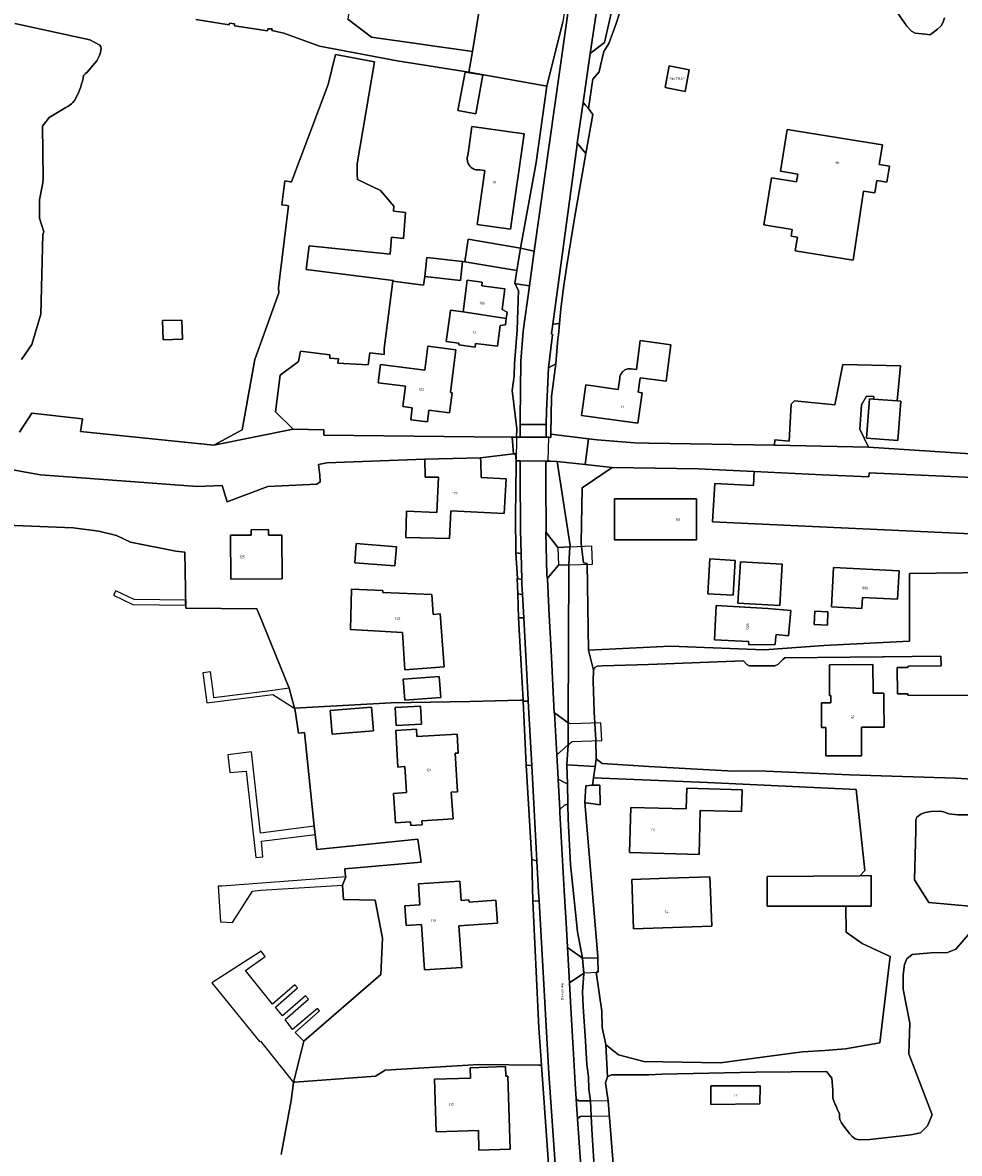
# Model space of a CAD drawing. Extents: x 130820 to 136569, y 465030 to 468172.
# Tile 5 of 41: x 133113 to 133296, y 466031 to 466252. Entities that reach past the tile are written whole.
import ezdxf
from ezdxf.enums import TextEntityAlignment as Align

# ---------------------------------------------------------------- set-up
doc = ezdxf.new("R2010")
doc.units = 0
for name, color, linetype in [('B-XX-GK-BESCHOEIING-G', 8, 'GK-BESCHOEIING'), ('B-XX-GR-BOS_LOOF-GV', 8, 'Continuous'), ('B-XX-GR-GRAS-GV', 8, 'Continuous'), ('B-XX-GR-GROENVOORZIENING-GV', 8, 'Continuous'), ('B-XX-KW-KUNSTWERK-GV', 8, 'Continuous'), ('B-XX-KW-KUNSTWERK_DEK-GV', 8, 'Continuous'), ('B-XX-KW-KUNSTWERK_STEIGER-GV', 8, 'Continuous'), ('B-XX-OG-BEBOUWING-GV', 8, 'Continuous'), ('B-XX-OG-TERREIN_ERF-GV', 8, 'Continuous'), ('B-XX-OG-WATER-GV', 8, 'Continuous'), ('B-XX-VH-VERHARDING_GESLOTEN-GV', 8, 'Continuous'), ('B-XX-VH-VERHARDING_OPEN-GV', 8, 'Continuous')]:
    doc.layers.add(name, color=color, linetype=linetype)
doc.layers.add('N-WE-OG-BEBOUWING_HUISNUMMER-T25', color=7, linetype='Continuous', lineweight=25)
doc.layers.add('N-WE-OG-BEBOUWING_STRAATNAAM-T25', color=7, linetype='Continuous', lineweight=25)
doc.styles.add('NLCS-ISO-M200-T25', font='NLCS-ISO.ttf', dxfattribs={"height": 0.5})
doc.linetypes.add('GK-BESCHOEIING', pattern='A,30,-5,[1,NLCS.SHX,S=1,R=0,X=0,Y=0],-5', length=40)

msp = doc.modelspace()

# ---------------------------------------------------------------- linework, layer by layer
at = {"layer": 'B-XX-GK-BESCHOEIING-G'}
for points in [[(133156.941, 466177.719), (133158.495, 466186.308), (133163.176, 466199.323), (133163.08, 466200.29), (133163.358, 466202.555), (133165.05, 466216.34), (133164.702, 466216.389), (133163.77, 466216.52), (133164.34, 466221.2), (133165.438, 466221.043), (133165.6, 466221.02), (133172.79, 466240.04), (133174.25, 466245.91)], [(133185.444, 466201.594), (133183.71, 466188.48), (133183.702, 466187.312), (133180.912, 466187.605), (133180.62, 466185.25), (133174.68, 466185.57), (133174.786, 466186.473)], [(133176.141, 466085.814), (133176.053, 466086.84), (133190.937, 466088.125), (133190.327, 466092.635), (133170.562, 466090.591), (133170.257, 466093.507), (133170.083, 466095.17), (133168.169, 466113.484), (133166.982, 466113.306)]]:
    msp.add_lwpolyline(points, dxfattribs=at)
at = {"layer": 'B-XX-GR-BOS_LOOF-GV'}
for points in [[(133224.434, 466103.155), (133223.078, 466103.061), (133222.905, 466099.754), (133223.163, 466099.734), (133225.921, 466099.327), (133225.806, 466103.163)], [(133247.523, 466044.426), (133257.132, 466044.426), (133257.105, 466040.919), (133247.523, 466040.786)]]:
    msp.add_lwpolyline(points, close=True, dxfattribs=at)
for points in [[(133298.76, 466097.375), (133295.735, 466097.389), (133293.978, 466097.533), (133292.942, 466097.965), (133292.273, 466098.103), (133290.471, 466097.992), (133289.358, 466097.81), (133288.528, 466097.507), (133287.749, 466096.89), (133287.566, 466096.366), (133287.566, 466094.332), (133287.258, 466084.673), (133290.066, 466080.246), (133298.784, 466079.432)], [(133300.669, 466077.311), (133295.339, 466071.1), (133293.686, 466070.488), (133290.47, 466070.4), (133286.822, 466070.069), (133285.777, 466069.227), (133285.292, 466068.106), (133285.088, 466066.092), (133285.088, 466063.288), (133286.374, 466056.68), (133286.157, 466050.648), (133290.712, 466038.767), (133289.806, 466036.588), (133288.472, 466035.221), (133286.583, 466034.831), (133278.523, 466033.969), (133276.446, 466033.856), (133275.71, 466034.094), (133275.125, 466034.548), (133274.584, 466035.09), (133273.653, 466036.302), (133273.025, 466037.233), (133272.722, 466037.882), (133272.614, 466038.445), (133272.614, 466039.051), (133272.332, 466039.636), (133271.964, 466040.437), (133271.769, 466040.783), (133271.336, 466042.039), (133271.335, 466043.603), (133271.115, 466045.899), (133270.101, 466047.246), (133256.294, 466047.08), (133237.938, 466046.693), (133235.414, 466046.554), (133235.402, 466046.552), (133228.083, 466046.569), (133227.318, 466046.157), (133226.917, 466044.994), (133227.485, 466041.52), (133229.152, 466020.221)]]:
    msp.add_lwpolyline(points, dxfattribs=at)
at = {"layer": 'B-XX-GR-GRAS-GV'}
for points in [[(133217.708, 466104.306), (133218.02, 466098.434), (133218.967, 466099.268), (133219.611, 466099.42), (133219.543, 466103.399), (133218.922, 466103.669)], [(133219.502, 466071.454), (133219.879, 466064.525), (133222.495, 466066.296), (133222.719, 466066.32), (133222.43, 466069.396)]]:
    msp.add_lwpolyline(points, close=True, dxfattribs=at)
at = {"layer": 'B-XX-GR-GROENVOORZIENING-GV'}
for points in [[(133223.648, 466235.351), (133224.463, 466241.096), (133225.703, 466242.486), (133225.993, 466243.772), (133226.61, 466246.506), (133227.604, 466248.036), (133229.004, 466251.961), (133229.62, 466253.747), (133229.674, 466253.902), (133228.024, 466253.998), (133226.725, 466248.222), (133223.976, 466246.08), (133222.576, 466236.506), (133223.028, 466236.007)], [(133216.641, 466193.22), (133217.976, 466193.331), (133218.23, 466196.245), (133218.741, 466200.305), (133219.421, 466204.692), (133220.876, 466213.919), (133223.109, 466226.57), (133221.42, 466228.607), (133221.38, 466228.332)], [(133216.292, 466171.73), (133216.422, 466179.068), (133217.275, 466185.462), (133215.838, 466184.717), (133215.4, 466176.235), (133215.364, 466173.641), (133215.33, 466171.118), (133216.281, 466171.109)], [(133215.373, 466152.511), (133217.609, 466149.583), (133219.996, 466149.706), (133220.013, 466149.958), (133219.842, 466151.251), (133217.503, 466166.372), (133216.2, 466166.452), (133215.291, 466166.458), (133215.301, 466162.605)], [(133216.95, 466117.271), (133219.665, 466115.366), (133219.765, 466146.188), (133219.766, 466146.236), (133217.737, 466146.165), (133215.661, 466143.643), (133215.632, 466143.607), (133215.627, 466143.528), (133215.631, 466143.462), (133215.962, 466136.388), (133216.347, 466129.485), (133216.948, 466117.313)], [(133217.708, 466104.306), (133218.922, 466103.669), (133219.543, 466103.399), (133219.408, 466107.117), (133219.651, 466111.058), (133217.429, 466109.093), (133217.699, 466104.477)], [(133218.02, 466098.434), (133218.052, 466097.834), (133218.901, 466082.58), (133219.302, 466075.125), (133219.5, 466071.492), (133219.502, 466071.454), (133222.43, 466069.396), (133221.486, 466074.498), (133221.076, 466078.293), (133220.102, 466087.681), (133219.661, 466096.503), (133219.611, 466099.42), (133218.967, 466099.268)], [(133221.227, 466041.805), (133221.745, 466041.512), (133224.009, 466041.49), (133223.675, 466043.769), (133223.589, 466046.162), (133223.309, 466048.578), (133223.058, 466053.156), (133222.573, 466059.952), (133222.433, 466062.789), (133222.719, 466066.32), (133222.495, 466066.296), (133219.879, 466064.525), (133220.235, 466058.491), (133220.745, 466049.535), (133221.031, 466044.791), (133221.21, 466041.903), (133221.211, 466041.886), (133221.214, 466041.87), (133221.216, 466041.854), (133221.219, 466041.837), (133221.223, 466041.821)], [(133221.47, 466037.969), (133222.53, 466023.231), (133222.946, 466017.391), (133223.411, 466010.867), (133224.167, 466000.255), (133224.185, 466000), (133224.727, 465992.187), (133224.885, 465992.04), (133225.64, 465991.34), (133226.89, 465990.436), (133227.432, 465990.468), (133226.94, 465996.1), (133226.58, 466000), (133225.344, 466020.038), (133224.658, 466029.703), (133224.323, 466034.82), (133224.15, 466038.49), (133222.02, 466038.423)]]:
    msp.add_lwpolyline(points, close=True, dxfattribs=at)
at = {"layer": 'B-XX-KW-KUNSTWERK-GV'}
for points in [[(133209.512, 466166.497), (133210.263, 466166.492), (133215.752, 466166.455), (133215.888, 466171.113), (133209.574, 466171.17)], [(133217.737, 466146.165), (133219.765, 466146.188), (133224.398, 466146.363), (133224.257, 466149.825), (133219.994, 466149.67), (133217.609, 466149.583)], [(133222.433, 466069.369), (133222.7, 466066.526), (133225.512, 466066.662), (133225.415, 466069.367)]]:
    msp.add_lwpolyline(points, close=True, dxfattribs=at)
at = {"layer": 'B-XX-KW-KUNSTWERK_DEK-GV'}
for points in [[(133219.665, 466115.366), (133219.651, 466111.058), (133220.415, 466111.668), (133226.193, 466111.868), (133226.055, 466115.366), (133220.183, 466115.119)], [(133224.009, 466041.49), (133224.15, 466038.49), (133227.716, 466038.571), (133227.49, 466041.456)]]:
    msp.add_lwpolyline(points, close=True, dxfattribs=at)
at = {"layer": 'B-XX-KW-KUNSTWERK_STEIGER-GV'}
for points in [[(133144.959, 466138.307), (133144.941, 466139.303), (133134.917, 466139.425), (133131.328, 466141.131), (133130.902, 466140.252), (133134.663, 466138.449)], [(133162.012, 466120.864), (133166.262, 466118.109), (133165.193, 466122.133), (133161.984, 466121.687), (133150.44, 466120.212), (133150.395, 466120.991), (133149.818, 466125.32), (133148.32, 466125.132), (133149.1, 466119.217)], [(133158.657, 466089.065), (133160.049, 466089.195), (133159.756, 466092.233), (133170.257, 466093.507), (133170.083, 466095.17), (133159.556, 466093.76), (133157.829, 466109.671), (133153.221, 466109.108), (133153.608, 466105.649), (133156.771, 466105.896)], [(133175.612, 466083.61), (133176.238, 466085.284), (133151.998, 466083.458), (133151.294, 466083.427), (133151.737, 466076.455), (133154.098, 466076.368), (133158.022, 466082.442), (133159.666, 466082.635)], [(133159.359, 466053.093), (133159.584, 466053.147), (133166.016, 466045.094), (133168.015, 466053.129), (133166.336, 466054.853), (133171.122, 466059.105), (133170.715, 466059.548), (133165.802, 466055.42), (133164.42, 466057.399), (133168.96, 466061.372), (133168.374, 466062.038), (133163.883, 466058.091), (133162.531, 466059.771), (133166.773, 466063.589), (133166.313, 466064.182), (133161.945, 466060.412), (133156.638, 466066.957), (133160.472, 466069.718), (133159.68, 466070.731), (133150.097, 466064.553)]]:
    msp.add_lwpolyline(points, close=True, dxfattribs=at)
at = {"layer": 'B-XX-OG-BEBOUWING-GV'}
for points in [[(133122.11, 466281.96), (133135.832, 466279.796), (133135.503, 466277.638), (133156.689, 466274.332), (133157.031, 466276.518), (133161.91, 466275.756), (133160.612, 466267.742), (133169.061, 466266.375), (133178.374, 466264.975), (133176.629, 466252.828), (133181.269, 466249.296), (133200.947, 466246.47), (133204.527, 466268.649), (133202.815, 466268.934), (133174.276, 466273.688), (133172.589, 466273.969), (133186.671, 466369.328), (133165.696, 466372.585), (133157.378, 466373.876), (133134.956, 466377.358), (133133.25, 466366.351), (133120.168, 466282.266)], [(133242.513, 466238.695), (133243.306, 466242.933), (133239.367, 466243.67), (133238.574, 466239.432)], [(133199.544, 466242.471), (133198.114, 466234.956), (133201.609, 466234.285), (133202.967, 466241.928)], [(133200.593, 466223.968), (133200.741, 466223.836), (133200.9, 466223.717), (133201.069, 466223.614), (133201.246, 466223.526), (133201.431, 466223.455), (133201.622, 466223.401), (133201.816, 466223.365), (133202.014, 466223.346), (133202.212, 466223.346), (133202.409, 466223.363), (133203.399, 466223.222), (133201.901, 466212.699), (133208.417, 466211.771), (133211.07, 466230.408), (133200.854, 466231.863), (133200.306, 466228.02), (133200.041, 466226.161), (133199.991, 466225.969), (133199.959, 466225.774), (133199.945, 466225.576), (133199.948, 466225.378), (133199.97, 466225.181), (133200.01, 466224.987), (133200.067, 466224.797), (133200.141, 466224.614), (133200.232, 466224.438), (133200.338, 466224.27), (133200.459, 466224.113)], [(133264.24, 466221.024), (133259.327, 466221.816), (133257.841, 466212.602), (133263.403, 466211.705), (133263.204, 466210.415), (133264.412, 466210.209), (133263.96, 466207.56), (133275.283, 466205.745), (133277.297, 466219.222), (133279.537, 466218.887), (133279.892, 466221.264), (133281.897, 466220.964), (133282.368, 466224.117), (133280.385, 466224.413), (133281.02, 466228.251), (133276.549, 466228.972), (133262.429, 466231.25), (133261.113, 466223.094), (133264.486, 466222.55)], [(133199.03, 466205.464), (133192.082, 466206.252), (133191.66, 466202.533), (133198.608, 466201.745)], [(133199.135, 466195.655), (133207.572, 466194.35), (133207.736, 466195.589), (133206.77, 466196.06), (133207.305, 466200.095), (133202.775, 466200.694), (133202.875, 466201.45), (133199.954, 466201.837)], [(133207.572, 466194.35), (133199.135, 466195.655), (133196.667, 466195.982), (133196.59, 466195.399), (133195.856, 466189.855), (133198.323, 466189.528), (133198.278, 466189.181), (133201.479, 466188.757), (133201.572, 466189.458), (133205.822, 466188.895), (133206.36, 466192.967), (133207.408, 466193.111)], [(133144.193, 466194.011), (133140.417, 466193.907), (133140.558, 466190.15), (133144.327, 466190.266)], [(133197.423, 466185.637), (133197.749, 466188.209), (133192.235, 466188.909), (133191.909, 466186.337), (133191.639, 466184.216), (133182.979, 466185.315), (133182.529, 466181.775), (133187.861, 466181.098), (133187.358, 466177.131), (133189.218, 466176.895), (133188.918, 466174.53), (133192.186, 466174.115), (133192.478, 466176.414), (133196.502, 466175.903), (133197.001, 466179.835), (133196.692, 466179.874)], [(133231.609, 466184.517), (133231.428, 466184.499), (133231.25, 466184.464), (133231.076, 466184.414), (133230.907, 466184.348), (133230.744, 466184.268), (133230.59, 466184.173), (133230.444, 466184.064), (133230.309, 466183.943), (133230.186, 466183.811), (133230.074, 466183.668), (133229.976, 466183.515), (133229.892, 466183.354), (133229.823, 466183.187), (133229.769, 466183.013), (133229.731, 466182.836), (133229.709, 466182.656), (133229.406, 466180.462), (133223.069, 466181.34), (133222.243, 466175.381), (133233.242, 466173.857), (133234.067, 466179.816), (133233.304, 466179.922), (133233.698, 466182.767), (133238.763, 466182.082), (133239.726, 466189.2), (133233.739, 466190.01), (133232.976, 466184.368), (133231.971, 466184.505), (133231.79, 466184.519)], [(133283.903, 466178.234), (133279.26, 466178.588), (133278.478, 466178.647), (133277.892, 466170.96), (133284.028, 466170.493), (133284.614, 466178.179)], [(133202.556, 466167.114), (133191.678, 466166.819), (133191.733, 466163.343), (133194.36, 466163.359), (133193.986, 466156.399), (133188.084, 466156.699), (133187.942, 466151.575), (133196.502, 466151.338), (133196.768, 466156.74), (133207.156, 466156.231), (133207.524, 466163.015), (133202.667, 466163.289), (133202.58, 466166.287)], [(133305.921, 466162.921), (133278.417, 466164.196), (133278.378, 466163.369), (133269.28, 466163.791), (133255.982, 466164.408), (133255.857, 466161.731), (133248.285, 466162.084), (133247.841, 466154.613), (133268.718, 466153.647), (133305.399, 466151.949)], [(133228.725, 466151.065), (133244.688, 466151.066), (133244.687, 466159.094), (133228.725, 466159.094)], [(133157.749, 466153.075), (133157.752, 466152.032), (133153.738, 466152.02), (133153.763, 466143.418), (133163.78, 466143.449), (133163.754, 466151.999), (133161.117, 466151.991), (133161.113, 466153.085)], [(133178.286, 466150.361), (133177.983, 466146.622), (133185.82, 466145.986), (133186.123, 466149.725)], [(133247.31, 466147.36), (133246.914, 466140.538), (133251.885, 466140.25), (133252.281, 466147.071)], [(133260.959, 466138.251), (133261.429, 466146.347), (133253.278, 466146.82), (133252.808, 466138.724)], [(133284.261, 466145.007), (133271.482, 466145.697), (133271.066, 466137.991), (133276.98, 466137.671), (133277.098, 466139.853), (133283.963, 466139.482)], [(133177.346, 466141.46), (133177.121, 466133.578), (133187.287, 466132.962), (133187.777, 466125.716), (133195.424, 466126.261), (133194.684, 466136.629), (133193.285, 466136.507), (133193.048, 466140.43), (133183.485, 466140.805), (133183.479, 466141.18)], [(133262.692, 466132.322), (133263.099, 466137.305), (133258.618, 466137.666), (133248.565, 466138.253), (133248.246, 466131.581), (133254.883, 466131.224), (133254.917, 466130.546), (133260.07, 466130.671), (133260.152, 466131.564), (133260.246, 466132.58)], [(133267.787, 466137.125), (133267.684, 466134.536), (133270.274, 466134.429), (133270.376, 466137.009)], [(133269.944, 466110.46), (133269.95, 466108.882), (133276.95, 466108.907), (133276.944, 466110.485), (133276.929, 466114.485), (133281.319, 466114.501), (133281.302, 466119.291), (133281.295, 466121.121), (133279.18, 466121.113), (133279.16, 466126.713), (133270.674, 466126.682), (133270.696, 466120.682), (133270.907, 466120.683), (133270.912, 466119.253), (133269.112, 466119.247), (133269.129, 466114.457), (133269.929, 466114.46)], [(133194.795, 466120.309), (133194.495, 466124.385), (133187.464, 466123.869), (133187.764, 466119.792)], [(133173.168, 466117.734), (133173.551, 466113.105), (133181.65, 466113.774), (133181.268, 466118.403)], [(133190.989, 466115.073), (133190.797, 466118.619), (133185.877, 466118.353), (133186.069, 466114.806)], [(133186.021, 466113.852), (133186.408, 466106.689), (133187.755, 466106.781), (133188.099, 466101.737), (133185.555, 466101.564), (133185.947, 466095.817), (133188.89, 466096.018), (133188.941, 466095.27), (133191.116, 466095.418), (133191.065, 466096.166), (133197.191, 466096.584), (133196.836, 466101.789), (133198.044, 466101.861), (133197.596, 466109.398), (133198.185, 466109.433), (133197.963, 466113.156), (133190.115, 466112.676), (133190.023, 466114.106)], [(133245.209, 466089.651), (133245.448, 466098.238), (133253.512, 466098.014), (133253.63, 466102.272), (133242.811, 466102.573), (133242.699, 466098.514), (133231.88, 466098.816), (133231.636, 466090.028)], [(133198.859, 466067.571), (133198.307, 466075.704), (133205.827, 466076.215), (133205.525, 466080.675), (133200.304, 466080.321), (133200.276, 466080.744), (133198.751, 466080.64), (133198.493, 466084.437), (133190.442, 466083.891), (133190.72, 466079.802), (133187.778, 466079.602), (133188.04, 466075.747), (133190.982, 466075.946), (133191.584, 466067.077)], [(133232.081, 466084.742), (133232.418, 466075.067), (133247.677, 466075.599), (133247.445, 466082.247), (133247.339, 466085.274), (133239.17, 466084.989)], [(133273.854, 466079.518), (133278.78, 466079.516), (133278.78, 466085.503), (133276.577, 466085.481), (133258.491, 466085.3), (133258.506, 466079.525), (133272.391, 466079.519)], [(133207.475, 466046.31), (133207.415, 466048.194), (133200.539, 466047.975), (133200.604, 466045.924), (133193.549, 466045.7), (133193.875, 466035.422), (133202.111, 466035.684), (133202.233, 466031.853), (133208.352, 466032.048), (133207.899, 466046.324)], [(133247.523, 466044.426), (133247.523, 466040.786), (133257.105, 466040.919), (133257.132, 466044.426)]]:
    msp.add_lwpolyline(points, close=True, dxfattribs=at)
at = {"layer": 'B-XX-OG-TERREIN_ERF-GV'}
for points in [[(133210.337, 466208.052), (133212.985, 466207.483), (133224.005, 466285.294), (133223.711, 466285.37), (133218.588, 466252.287), (133215.495, 466239.735), (133213.413, 466224.814)], [(133242.513, 466238.695), (133238.574, 466239.432), (133239.367, 466243.67), (133243.306, 466242.933)], [(133199.544, 466242.471), (133202.967, 466241.928), (133201.609, 466234.285), (133198.114, 466234.956)], [(133200.593, 466223.968), (133200.459, 466224.113), (133200.338, 466224.27), (133200.232, 466224.438), (133200.141, 466224.614), (133200.067, 466224.797), (133200.01, 466224.987), (133199.97, 466225.181), (133199.948, 466225.378), (133199.945, 466225.576), (133199.959, 466225.774), (133199.991, 466225.969), (133200.041, 466226.161), (133200.306, 466228.02), (133200.854, 466231.863), (133211.07, 466230.408), (133208.417, 466211.771), (133201.901, 466212.699), (133203.399, 466223.222), (133202.409, 466223.363), (133202.212, 466223.346), (133202.014, 466223.346), (133201.816, 466223.365), (133201.622, 466223.401), (133201.431, 466223.455), (133201.246, 466223.526), (133201.069, 466223.614), (133200.9, 466223.717), (133200.741, 466223.836)], [(133264.24, 466221.024), (133264.486, 466222.55), (133261.113, 466223.094), (133262.429, 466231.25), (133276.549, 466228.972), (133281.02, 466228.251), (133280.385, 466224.413), (133282.368, 466224.117), (133281.897, 466220.964), (133279.892, 466221.264), (133279.537, 466218.887), (133277.297, 466219.222), (133275.283, 466205.745), (133263.96, 466207.56), (133264.412, 466210.209), (133263.204, 466210.415), (133263.403, 466211.705), (133257.841, 466212.602), (133259.327, 466221.816)], [(133199.459, 466205.392), (133209.632, 466203.682), (133210.337, 466208.052), (133200.103, 466209.793)], [(133212.07, 466200.676), (133212.93, 466207.017), (133212.985, 466207.483), (133210.337, 466208.052), (133209.632, 466203.682), (133209.221, 466201.132), (133209.497, 466201.088)], [(133165.943, 466172.719), (133171.961, 466172.573), (133171.917, 466171.541), (133201.251, 466171.201), (133208.699, 466171.173), (133209.574, 466171.17), (133209.596, 466172.776), (133208.726, 466180.291), (133209.106, 466183.123), (133209.145, 466185.449), (133209.664, 466192.11), (133209.943, 466199.767), (133209.221, 466201.132), (133209.632, 466203.682), (133199.459, 466205.392), (133199.03, 466205.464), (133198.608, 466201.745), (133191.66, 466202.533), (133191.418, 466200.807), (133185.444, 466201.594), (133183.71, 466188.48), (133183.702, 466187.312), (133180.912, 466187.605), (133180.62, 466185.25), (133174.68, 466185.57), (133174.786, 466186.473), (133173.128, 466186.562), (133173.142, 466187.237), (133167.378, 466187.923), (133166.984, 466185.941), (133163.399, 466183.284), (133162.487, 466176.117)], [(133207.572, 466194.35), (133207.408, 466193.111), (133206.36, 466192.967), (133205.822, 466188.895), (133201.572, 466189.458), (133201.479, 466188.757), (133198.278, 466189.181), (133198.323, 466189.528), (133195.856, 466189.855), (133196.59, 466195.399), (133196.667, 466195.982), (133199.135, 466195.655), (133199.954, 466201.837), (133202.875, 466201.45), (133202.775, 466200.694), (133207.305, 466200.095), (133206.77, 466196.06), (133207.736, 466195.589)], [(133209.574, 466171.17), (133210.264, 466171.164), (133210.265, 466173.642), (133210.265, 466174.626), (133210.403, 466186.019), (133210.876, 466191.876), (133212.07, 466200.676), (133209.497, 466201.088), (133209.221, 466201.132), (133209.943, 466199.767), (133209.664, 466192.11), (133209.145, 466185.449), (133209.106, 466183.123), (133208.726, 466180.291), (133209.596, 466172.776)], [(133144.193, 466194.011), (133144.327, 466190.266), (133140.558, 466190.15), (133140.417, 466193.907)], [(133197.423, 466185.637), (133196.692, 466179.874), (133197.001, 466179.835), (133196.502, 466175.903), (133192.478, 466176.414), (133192.186, 466174.115), (133188.918, 466174.53), (133189.218, 466176.895), (133187.358, 466177.131), (133187.861, 466181.098), (133182.529, 466181.775), (133182.979, 466185.315), (133191.639, 466184.216), (133191.909, 466186.337), (133192.235, 466188.909), (133197.749, 466188.209)], [(133231.609, 466184.517), (133231.79, 466184.519), (133231.971, 466184.505), (133232.976, 466184.368), (133233.739, 466190.01), (133239.726, 466189.2), (133238.763, 466182.082), (133233.698, 466182.767), (133233.304, 466179.922), (133234.067, 466179.816), (133233.242, 466173.857), (133222.243, 466175.381), (133223.069, 466181.34), (133229.406, 466180.462), (133229.709, 466182.656), (133229.731, 466182.836), (133229.769, 466183.013), (133229.823, 466183.187), (133229.892, 466183.354), (133229.976, 466183.515), (133230.074, 466183.668), (133230.186, 466183.811), (133230.309, 466183.943), (133230.444, 466184.064), (133230.59, 466184.173), (133230.744, 466184.268), (133230.907, 466184.348), (133231.076, 466184.414), (133231.25, 466184.464), (133231.428, 466184.499)], [(133228.725, 466151.065), (133228.725, 466159.094), (133244.687, 466159.094), (133244.688, 466151.066)], [(133157.749, 466153.075), (133161.113, 466153.085), (133161.117, 466151.991), (133163.754, 466151.999), (133163.78, 466143.449), (133153.763, 466143.418), (133153.738, 466152.02), (133157.752, 466152.032)], [(133178.286, 466150.361), (133186.123, 466149.725), (133185.82, 466145.986), (133177.983, 466146.622)], [(133247.31, 466147.36), (133252.281, 466147.071), (133251.885, 466140.25), (133246.914, 466140.538)], [(133260.959, 466138.251), (133252.808, 466138.724), (133253.278, 466146.82), (133261.429, 466146.347)], [(133284.261, 466145.007), (133283.963, 466139.482), (133277.098, 466139.853), (133276.98, 466137.671), (133271.066, 466137.991), (133271.482, 466145.697)], [(133177.346, 466141.46), (133183.479, 466141.18), (133183.485, 466140.805), (133193.048, 466140.43), (133193.285, 466136.507), (133194.684, 466136.629), (133195.424, 466126.261), (133187.777, 466125.716), (133187.287, 466132.962), (133177.121, 466133.578)], [(133262.692, 466132.322), (133260.246, 466132.58), (133260.152, 466131.564), (133260.07, 466130.671), (133254.917, 466130.546), (133254.883, 466131.224), (133248.246, 466131.581), (133248.565, 466138.253), (133258.618, 466137.666), (133263.099, 466137.305)], [(133267.787, 466137.125), (133270.376, 466137.009), (133270.274, 466134.429), (133267.684, 466134.536)], [(133269.944, 466110.46), (133269.929, 466114.46), (133269.129, 466114.457), (133269.112, 466119.247), (133270.912, 466119.253), (133270.907, 466120.683), (133270.696, 466120.682), (133270.674, 466126.682), (133279.16, 466126.713), (133279.18, 466121.113), (133281.295, 466121.121), (133281.302, 466119.291), (133281.319, 466114.501), (133276.929, 466114.485), (133276.944, 466110.485), (133276.95, 466108.907), (133269.95, 466108.882)], [(133194.795, 466120.309), (133187.764, 466119.792), (133187.464, 466123.869), (133194.495, 466124.385)], [(133214.426, 466048.463), (133213.903, 466055.772), (133212.76, 466080.514), (133212.557, 466088.614), (133211.439, 466107.054), (133210.865, 466119.575), (133210.853, 466119.781), (133210.361, 466119.767), (133200.434, 466119.487), (133185.078, 466119.247), (133168.556, 466118.338), (133166.235, 466118.21), (133166.262, 466118.109), (133166.982, 466113.306), (133168.169, 466113.484), (133170.083, 466095.17), (133170.257, 466093.507), (133170.562, 466090.591), (133190.327, 466092.635), (133190.937, 466088.125), (133176.053, 466086.84), (133176.141, 466085.814), (133176.238, 466085.284), (133175.612, 466083.61), (133175.755, 466080.861), (133181.962, 466080.708), (133183.406, 466073.252), (133183.043, 466066.194), (133168.015, 466053.129), (133166.016, 466045.094), (133166.013, 466045.066), (133166.265, 466045.123), (133182.032, 466046.32), (133183.889, 466047.499), (133202.259, 466048.612), (133213.919, 466048.469)], [(133173.168, 466117.734), (133181.268, 466118.403), (133181.65, 466113.774), (133173.551, 466113.105)], [(133190.989, 466115.073), (133186.069, 466114.806), (133185.877, 466118.353), (133190.797, 466118.619)], [(133186.021, 466113.852), (133190.023, 466114.106), (133190.115, 466112.676), (133197.963, 466113.156), (133198.185, 466109.433), (133197.596, 466109.398), (133198.044, 466101.861), (133196.836, 466101.789), (133197.191, 466096.584), (133191.065, 466096.166), (133191.116, 466095.418), (133188.941, 466095.27), (133188.89, 466096.018), (133185.947, 466095.817), (133185.555, 466101.564), (133188.099, 466101.737), (133187.755, 466106.781), (133186.408, 466106.689)], [(133222.905, 466099.754), (133225.418, 466069.674), (133225.415, 466069.367), (133225.512, 466066.662), (133225.147, 466066.644), (133226.235, 466058.991), (133226.26, 466055.84), (133226.996, 466052.492), (133227.169, 466052.328), (133229.462, 466050.506), (133234.405, 466049.186), (133249.388, 466048.898), (133257.524, 466050.001), (133265.387, 466051.074), (133269.736, 466051.317), (133273.783, 466051.68), (133280.518, 466052.861), (133282.503, 466069.699), (133277.034, 466072.239), (133273.949, 466074.431), (133273.854, 466079.518), (133272.391, 466079.519), (133258.506, 466079.525), (133258.491, 466085.3), (133276.577, 466085.481), (133277.558, 466086.503), (133275.856, 466102.333), (133246.866, 466103.656), (133224.586, 466104.608), (133224.434, 466103.155), (133225.806, 466103.163), (133225.921, 466099.327), (133223.163, 466099.734)], [(133245.209, 466089.651), (133231.636, 466090.028), (133231.88, 466098.816), (133242.699, 466098.514), (133242.811, 466102.573), (133253.63, 466102.272), (133253.512, 466098.014), (133245.448, 466098.238)], [(133198.859, 466067.571), (133191.584, 466067.077), (133190.982, 466075.946), (133188.04, 466075.747), (133187.778, 466079.602), (133190.72, 466079.802), (133190.442, 466083.891), (133198.493, 466084.437), (133198.751, 466080.64), (133200.276, 466080.744), (133200.304, 466080.321), (133205.525, 466080.675), (133205.827, 466076.215), (133198.307, 466075.704)], [(133232.081, 466084.742), (133239.17, 466084.989), (133247.339, 466085.274), (133247.445, 466082.247), (133247.677, 466075.599), (133232.418, 466075.067)], [(133207.475, 466046.31), (133207.899, 466046.324), (133208.352, 466032.048), (133202.233, 466031.853), (133202.111, 466035.684), (133193.875, 466035.422), (133193.549, 466045.7), (133200.604, 466045.924), (133200.539, 466047.975), (133207.415, 466048.194)]]:
    msp.add_lwpolyline(points, close=True, dxfattribs=at)
for points in [[(133204.527, 466268.649), (133200.947, 466246.47), (133200.243, 466242.46), (133215.495, 466239.735), (133218.588, 466252.287)], [(133293.111, 466253.092), (133292.773, 466252.055), (133292.46, 466251.524), (133291.736, 466250.873), (133290.916, 466250.174), (133290.289, 466249.764), (133289.399, 466249.891), (133287.375, 466250.042), (133286.679, 466250.443), (133285.783, 466251.428), (133283.829, 466254.252)], [(133111.607, 466251.968), (133126.249, 466248.785), (133128.185, 466247.701), (133128.389, 466247.398), (133128.456, 466247.086), (133128.434, 466246.713), (133128.361, 466246.286), (133128.112, 466245.682), (133127.608, 466244.646), (133125.755, 466242.422), (133125.316, 466242.095), (133125.046, 466241.804), (133124.925, 466241.224), (133124.816, 466240.676), (133124.646, 466240.162), (133124.506, 466239.568), (133124.255, 466238.934), (133123.959, 466238.27), (133123.663, 466237.68), (133123.491, 466237.34), (133123.243, 466236.91), (133122.945, 466236.509), (133122.673, 466236.263), (133121.953, 466235.731), (133121.583, 466235.515), (133118.343, 466233.575), (133117.045, 466231.897), (133117.158, 466221.777), (133117.073, 466220.8), (133116.4, 466217.513), (133116.432, 466213.937), (133117.275, 466211.249), (133117.085, 466210.709), (133116.691, 466195.173), (133114.939, 466189.242), (133112.937, 466186.311)], [(133112.547, 466172.101), (133114.938, 466175.81), (133124.845, 466174.722), (133124.452, 466172.281), (133150.49, 466169.577), (133156.01, 466172.578), (133158.495, 466186.308), (133163.176, 466199.323), (133163.08, 466200.29), (133163.358, 466202.555), (133165.05, 466216.34), (133164.702, 466216.389), (133163.77, 466216.52), (133164.34, 466221.2), (133165.438, 466221.043), (133165.6, 466221.02), (133172.79, 466240.04), (133174.25, 466245.91), (133181.867, 466244.482), (133178.479, 466224.561), (133178.485, 466222.361), (133178.487, 466221.474), (133183.019, 466219.305), (133185.641, 466216.269), (133185.563, 466215.293), (133187.917, 466215.025), (133187.49, 466209.958), (133185.157, 466210.236), (133184.889, 466206.904), (133169.078, 466208.507), (133168.5, 466203.922), (133185.466, 466201.757), (133185.444, 466201.594), (133191.418, 466200.807), (133191.66, 466202.533), (133192.082, 466206.252), (133199.03, 466205.464), (133199.459, 466205.392), (133200.103, 466209.793), (133210.337, 466208.052), (133213.413, 466224.814), (133215.495, 466239.735), (133200.243, 466242.46), (133186.276, 466244.684), (133171.089, 466247.52), (133164.165, 466250.05), (133164.155, 466250.053), (133161.778, 466250.604), (133161.884, 466250.925), (133161.042, 466250.939), (133160.95, 466250.532), (133154.47, 466251.52), (133154.505, 466251.881), (133154.493, 466251.903), (133153.532, 466252.046), (133153.46, 466251.684), (133146.973, 466252.752)], [(133146.973, 466252.752), (133153.46, 466251.684), (133153.532, 466252.046), (133154.493, 466251.903), (133154.505, 466251.881), (133154.47, 466251.52), (133160.95, 466250.532), (133161.042, 466250.939), (133161.884, 466250.925), (133161.778, 466250.604), (133164.155, 466250.053), (133164.165, 466250.05), (133171.089, 466247.52), (133186.276, 466244.684), (133200.243, 466242.46), (133200.947, 466246.47), (133181.269, 466249.296), (133176.629, 466252.828)], [(133229.62, 466253.747), (133229.004, 466251.961), (133227.604, 466248.036), (133226.61, 466246.506), (133225.993, 466243.772), (133225.703, 466242.486), (133224.463, 466241.096), (133223.648, 466235.351), (133224.436, 466234.194), (133223.109, 466226.57), (133220.876, 466213.919), (133219.421, 466204.692), (133218.741, 466200.305), (133218.23, 466196.245), (133217.976, 466193.331), (133217.785, 466191.136), (133217.607, 466190.345), (133217.275, 466185.462), (133216.422, 466179.068), (133216.292, 466171.73), (133223.618, 466170.852), (133225.34, 466170.646), (133232.605, 466170.009), (133235.407, 466169.978), (133259.906, 466169.594), (133260.009, 466170.607), (133262.807, 466170.356), (133263.202, 466177.592), (133263.859, 466178.224), (133271.739, 466177.48), (133273.286, 466185.358), (133284.536, 466185.086), (133283.903, 466178.234), (133284.614, 466178.179), (133284.028, 466170.493), (133277.892, 466170.96), (133278.478, 466178.647), (133279.26, 466178.588), (133279.305, 466179.118), (133277.909, 466179.124), (133276.938, 466177.485), (133276.621, 466172.684), (133278.263, 466169.222), (133299.232, 466167.799)], [(133110.001, 466153.953), (133123.024, 466153.418), (133128.04, 466152.799), (133131.472, 466151.94), (133134.228, 466150.66), (133143.044, 466148.898), (133144.777, 466148.671), (133144.969, 466137.737), (133158.871, 466137.614), (133159.937, 466134.955), (133165.193, 466122.133), (133166.235, 466118.21), (133168.556, 466118.338), (133185.078, 466119.247), (133200.434, 466119.487), (133210.361, 466119.767), (133210.853, 466119.781), (133209.931, 466135.842), (133209.832, 466140.542), (133209.684, 466143.566), (133209.734, 466143.567), (133209.429, 466148.564), (133209.367, 466155.666), (133209.504, 466165.926), (133209.512, 466166.497), (133209.382, 466167.92), (133208.947, 466167.868), (133202.556, 466167.114), (133202.58, 466166.287), (133202.667, 466163.289), (133207.524, 466163.015), (133207.156, 466156.231), (133196.768, 466156.74), (133196.502, 466151.338), (133187.942, 466151.575), (133188.084, 466156.699), (133193.986, 466156.399), (133194.36, 466163.359), (133191.733, 466163.343), (133191.678, 466166.819), (133172.551, 466166.145), (133170.91, 466165.798), (133171.155, 466163.69), (133171.26, 466162.389), (133170.561, 466161.952), (133161.034, 466161.486), (133153.052, 466158.544), (133152.082, 466161.675), (133147.208, 466161.522), (133128.048, 466162.948), (133116.652, 466163.771), (133113.691, 466164.325), (133107.694, 466165.432)], [(133305.399, 466151.949), (133268.718, 466153.647), (133247.841, 466154.613), (133248.285, 466162.084), (133255.857, 466161.731), (133255.982, 466164.408), (133245.023, 466164.943), (133228.274, 466165.191), (133222.385, 466161.266), (133222.168, 466150.501), (133222.254, 466149.791), (133222.645, 466146.569), (133223.393, 466146.461), (133223.631, 466129.558), (133239.635, 466130.318), (133257.905, 466129.628), (133269.601, 466130.477), (133286.324, 466131.274), (133286.323, 466144.512), (133332.966, 466145.117)], [(133300.204, 466120.699), (133285.972, 466120.743), (133285.97, 466121.013), (133283.975, 466121.021), (133283.915, 466126.129), (133285.923, 466126.152), (133286.113, 466126.415), (133292.45, 466126.489), (133292.429, 466128.365), (133281.249, 466128.235), (133281.068, 466128.233), (133261.925, 466128.011), (133261.544, 466127.697), (133260.558, 466126.711), (133259.974, 466126.463), (133254.964, 466126.463), (133254.508, 466126.707), (133253.876, 466127.459), (133235.339, 466126.721), (133226.28, 466126.501), (133225.313, 466126.409), (133224.883, 466126.148), (133224.576, 466125.627), (133224.513, 466123.492), (133224.737, 466117.512), (133224.733, 466117.415), (133225.042, 466112.038), (133225.112, 466108.326), (133226.26, 466107.417), (133235.379, 466106.811), (133250.777, 466105.938), (133251.083, 466105.897), (133256.786, 466105.962), (133274.585, 466105.189), (133295.31, 466104.513), (133309.757, 466103.688)], [(133216.841, 466014.051), (133215.543, 466032.838), (133214.426, 466048.463), (133213.919, 466048.469), (133202.259, 466048.612), (133183.889, 466047.499), (133182.032, 466046.32), (133166.265, 466045.123), (133166.013, 466045.066), (133165.588, 466041.596), (133163.597, 466031.044)]]:
    msp.add_lwpolyline(points, dxfattribs=at)
at = {"layer": 'B-XX-OG-WATER-GV'}
for points in [[(133283.829, 466254.252), (133285.783, 466251.428), (133286.679, 466250.443), (133287.375, 466250.042), (133289.399, 466249.891), (133290.289, 466249.764), (133290.916, 466250.174), (133291.736, 466250.873), (133292.46, 466251.524), (133292.773, 466252.055), (133293.111, 466253.092)], [(133112.937, 466186.311), (133114.939, 466189.242), (133116.691, 466195.173), (133117.085, 466210.709), (133117.275, 466211.249), (133116.432, 466213.937), (133116.4, 466217.513), (133117.073, 466220.8), (133117.158, 466221.777), (133117.045, 466231.897), (133118.343, 466233.575), (133121.583, 466235.515), (133121.953, 466235.731), (133122.673, 466236.263), (133122.945, 466236.509), (133123.243, 466236.91), (133123.491, 466237.34), (133123.663, 466237.68), (133123.959, 466238.27), (133124.255, 466238.934), (133124.506, 466239.568), (133124.646, 466240.162), (133124.816, 466240.676), (133124.925, 466241.224), (133125.046, 466241.804), (133125.316, 466242.095), (133125.755, 466242.422), (133127.608, 466244.646), (133128.112, 466245.682), (133128.361, 466246.286), (133128.434, 466246.713), (133128.456, 466247.086), (133128.389, 466247.398), (133128.185, 466247.701), (133126.249, 466248.785), (133111.607, 466251.968)], [(133107.694, 466165.432), (133113.691, 466164.325), (133116.652, 466163.771), (133128.048, 466162.948), (133147.208, 466161.522), (133152.082, 466161.675), (133153.052, 466158.544), (133161.034, 466161.486), (133170.561, 466161.952), (133171.26, 466162.389), (133171.155, 466163.69), (133170.91, 466165.798), (133172.551, 466166.145), (133191.678, 466166.819), (133202.556, 466167.114), (133208.947, 466167.868), (133208.699, 466171.173), (133201.251, 466171.201), (133171.917, 466171.541), (133171.961, 466172.573), (133165.943, 466172.719), (133150.49, 466169.577), (133124.452, 466172.281), (133124.845, 466174.722), (133114.938, 466175.81), (133112.547, 466172.101)], [(133299.232, 466167.799), (133278.263, 466169.222), (133259.906, 466169.594), (133235.407, 466169.978), (133232.605, 466170.009), (133225.34, 466170.646), (133223.618, 466170.852), (133222.956, 466165.774), (133228.274, 466165.191), (133245.023, 466164.943), (133255.982, 466164.408), (133269.28, 466163.791), (133278.378, 466163.369), (133278.417, 466164.196), (133305.921, 466162.921)], [(133163.597, 466031.044), (133165.588, 466041.596), (133166.013, 466045.066), (133166.016, 466045.094), (133168.015, 466053.129), (133183.043, 466066.194), (133183.406, 466073.252), (133181.962, 466080.708), (133175.755, 466080.861), (133175.612, 466083.61), (133176.238, 466085.284), (133176.141, 466085.814), (133176.053, 466086.84), (133190.937, 466088.125), (133190.327, 466092.635), (133170.562, 466090.591), (133170.257, 466093.507), (133170.083, 466095.17), (133168.169, 466113.484), (133166.982, 466113.306), (133166.262, 466118.109), (133166.235, 466118.21), (133165.193, 466122.133), (133159.937, 466134.955), (133158.871, 466137.614), (133144.969, 466137.737), (133144.777, 466148.671), (133143.044, 466148.898), (133134.228, 466150.66), (133131.472, 466151.94), (133128.04, 466152.799), (133123.024, 466153.418), (133110.001, 466153.953)], [(133332.966, 466145.117), (133286.323, 466144.512), (133286.324, 466131.274), (133269.601, 466130.477), (133257.905, 466129.628), (133239.635, 466130.318), (133223.631, 466129.558), (133224.576, 466125.627), (133224.883, 466126.148), (133225.313, 466126.409), (133226.28, 466126.501), (133235.339, 466126.721), (133253.876, 466127.459), (133254.508, 466126.707), (133254.964, 466126.463), (133259.974, 466126.463), (133260.558, 466126.711), (133261.544, 466127.697), (133261.925, 466128.011), (133281.068, 466128.233), (133281.249, 466128.235), (133292.429, 466128.365), (133292.45, 466126.489), (133286.113, 466126.415), (133285.923, 466126.152), (133283.915, 466126.129), (133283.975, 466121.021), (133285.97, 466121.013), (133285.972, 466120.743), (133300.204, 466120.699)], [(133229.152, 466020.221), (133227.485, 466041.52), (133226.917, 466044.994), (133227.318, 466046.157), (133226.996, 466052.492), (133226.26, 466055.84), (133226.235, 466058.991), (133225.147, 466066.644), (133225.512, 466066.662), (133225.415, 466069.367), (133225.418, 466069.674), (133222.905, 466099.754), (133223.078, 466103.061), (133224.434, 466103.155), (133224.586, 466104.608), (133224.895, 466106.791), (133219.408, 466107.117), (133219.543, 466103.399), (133219.611, 466099.42), (133219.661, 466096.503), (133220.102, 466087.681), (133221.076, 466078.293), (133221.486, 466074.498), (133222.43, 466069.396), (133222.719, 466066.32), (133222.433, 466062.789), (133222.573, 466059.952), (133223.058, 466053.156), (133223.309, 466048.578), (133223.589, 466046.162), (133223.675, 466043.769), (133224.009, 466041.49), (133224.15, 466038.49), (133224.323, 466034.82), (133224.658, 466029.703)], [(133309.757, 466103.688), (133295.31, 466104.513), (133274.585, 466105.189), (133256.786, 466105.962), (133251.083, 466105.897), (133250.777, 466105.938), (133235.379, 466106.811), (133226.26, 466107.417), (133225.112, 466108.326), (133224.895, 466106.791), (133224.586, 466104.608), (133246.866, 466103.656), (133275.856, 466102.333), (133277.558, 466086.503), (133276.577, 466085.481), (133278.78, 466085.503), (133278.78, 466079.516), (133273.854, 466079.518), (133273.949, 466074.431), (133277.034, 466072.239), (133282.503, 466069.699), (133280.518, 466052.861), (133273.783, 466051.68), (133269.736, 466051.317), (133265.387, 466051.074), (133257.524, 466050.001), (133249.388, 466048.898), (133234.405, 466049.186), (133229.462, 466050.506), (133227.169, 466052.328), (133226.996, 466052.492), (133227.318, 466046.157), (133228.083, 466046.569), (133235.402, 466046.552), (133235.414, 466046.554), (133237.938, 466046.693), (133256.294, 466047.08), (133270.101, 466047.246), (133271.115, 466045.899), (133271.335, 466043.603), (133271.336, 466042.039), (133271.769, 466040.783), (133271.964, 466040.437), (133272.332, 466039.636), (133272.614, 466039.051), (133272.614, 466038.445), (133272.722, 466037.882), (133273.025, 466037.233), (133273.653, 466036.302), (133274.584, 466035.09), (133275.125, 466034.548), (133275.71, 466034.094), (133276.446, 466033.856), (133278.523, 466033.969), (133286.583, 466034.831), (133288.472, 466035.221), (133289.806, 466036.588), (133290.712, 466038.767), (133286.157, 466050.648), (133286.374, 466056.68), (133285.088, 466063.288), (133285.088, 466066.092), (133285.292, 466068.106), (133285.777, 466069.227), (133286.822, 466070.069), (133290.47, 466070.4), (133293.686, 466070.488), (133295.339, 466071.1), (133300.669, 466077.311)], [(133298.784, 466079.432), (133290.066, 466080.246), (133287.258, 466084.673), (133287.566, 466094.332), (133287.566, 466096.366), (133287.749, 466096.89), (133288.528, 466097.507), (133289.358, 466097.81), (133290.471, 466097.992), (133292.273, 466098.103), (133292.942, 466097.965), (133293.978, 466097.533), (133295.735, 466097.389), (133298.76, 466097.375)]]:
    msp.add_lwpolyline(points, dxfattribs=at)
for points in [[(133150.49, 466169.577), (133165.943, 466172.719), (133162.487, 466176.117), (133163.399, 466183.284), (133166.984, 466185.941), (133167.378, 466187.923), (133173.142, 466187.237), (133173.128, 466186.562), (133174.786, 466186.473), (133174.68, 466185.57), (133180.62, 466185.25), (133180.912, 466187.605), (133183.702, 466187.312), (133183.71, 466188.48), (133185.444, 466201.594), (133185.466, 466201.757), (133168.5, 466203.922), (133169.078, 466208.507), (133184.889, 466206.904), (133185.157, 466210.236), (133187.49, 466209.958), (133187.917, 466215.025), (133185.563, 466215.293), (133185.641, 466216.269), (133183.019, 466219.305), (133178.487, 466221.474), (133178.485, 466222.361), (133178.479, 466224.561), (133181.867, 466244.482), (133174.25, 466245.91), (133172.79, 466240.04), (133165.6, 466221.02), (133165.438, 466221.043), (133164.34, 466221.2), (133163.77, 466216.52), (133164.702, 466216.389), (133165.05, 466216.34), (133163.358, 466202.555), (133163.08, 466200.29), (133163.176, 466199.323), (133158.495, 466186.308), (133156.01, 466172.578)], [(133259.906, 466169.594), (133278.263, 466169.222), (133276.621, 466172.684), (133276.938, 466177.485), (133277.909, 466179.124), (133279.305, 466179.118), (133279.26, 466178.588), (133283.903, 466178.234), (133284.536, 466185.086), (133273.286, 466185.358), (133271.739, 466177.48), (133263.859, 466178.224), (133263.202, 466177.592), (133262.807, 466170.356), (133260.009, 466170.607)], [(133208.947, 466167.868), (133209.382, 466167.92), (133209.512, 466166.497), (133210.263, 466166.492), (133215.291, 466166.458), (133216.2, 466166.452), (133217.503, 466166.372), (133222.956, 466165.774), (133223.618, 466170.852), (133216.292, 466171.73), (133216.281, 466171.109), (133215.33, 466171.118), (133210.264, 466171.164), (133209.574, 466171.17), (133208.699, 466171.173)], [(133219.996, 466149.706), (133219.994, 466149.67), (133219.769, 466146.321), (133219.766, 466146.236), (133219.765, 466146.188), (133219.665, 466115.366), (133219.651, 466111.058), (133219.408, 466107.117), (133224.895, 466106.791), (133225.112, 466108.326), (133225.042, 466112.038), (133224.733, 466117.415), (133224.737, 466117.512), (133224.513, 466123.492), (133224.576, 466125.627), (133223.631, 466129.558), (133223.393, 466146.461), (133222.645, 466146.569), (133222.254, 466149.791), (133222.168, 466150.501), (133222.385, 466161.266), (133228.274, 466165.191), (133222.956, 466165.774), (133217.503, 466166.372), (133219.842, 466151.251), (133220.013, 466149.958)]]:
    msp.add_lwpolyline(points, close=True, dxfattribs=at)
at = {"layer": 'B-XX-VH-VERHARDING_GESLOTEN-GV'}
for points in [[(133224.005, 466285.294), (133212.985, 466207.483), (133212.93, 466207.017), (133212.07, 466200.676), (133210.876, 466191.876), (133210.403, 466186.019), (133210.265, 466174.626), (133210.265, 466173.642), (133215.364, 466173.641), (133215.4, 466176.235), (133215.838, 466184.717), (133216.599, 466191.152), (133216.396, 466191.406), (133216.641, 466193.22), (133221.38, 466228.332), (133221.42, 466228.607), (133222.576, 466236.506), (133223.976, 466246.08), (133226.208, 466261.338)], [(133222.53, 466023.231), (133221.47, 466037.969), (133221.227, 466041.805), (133221.223, 466041.821), (133221.219, 466041.837), (133221.216, 466041.854), (133221.214, 466041.87), (133221.211, 466041.886), (133221.21, 466041.903), (133221.031, 466044.791), (133220.745, 466049.535), (133220.235, 466058.491), (133219.879, 466064.525), (133219.502, 466071.454), (133219.5, 466071.492), (133219.302, 466075.125), (133218.901, 466082.58), (133218.052, 466097.834), (133218.02, 466098.434), (133217.708, 466104.306), (133217.699, 466104.477), (133217.429, 466109.093), (133216.95, 466117.271), (133216.948, 466117.313), (133216.347, 466129.485), (133215.962, 466136.388), (133215.631, 466143.462), (133215.627, 466143.528), (133215.632, 466143.607), (133215.638, 466143.65), (133215.52, 466143.686), (133215.504, 466144.281), (133215.279, 466152.501), (133215.373, 466152.511), (133215.301, 466162.605), (133215.291, 466166.458), (133210.263, 466166.492), (133210.262, 466163.964), (133210.374, 466152.965), (133210.48, 466148.399), (133210.598, 466143.312), (133210.618, 466142.468), (133210.728, 466140.413), (133210.973, 466135.856), (133211.834, 466119.839), (133211.849, 466119.569), (133212.532, 466107.028), (133213.549, 466088.382), (133213.883, 466082.246), (133213.977, 466080.56), (133215.271, 466057.257), (133215.864, 466046.848), (133217.942, 466017.057)]]:
    msp.add_lwpolyline(points, dxfattribs=at)
for points in [[(133215.838, 466184.717), (133217.275, 466185.462), (133217.607, 466190.345), (133217.785, 466191.136), (133217.976, 466193.331), (133216.641, 466193.22), (133216.396, 466191.406), (133216.599, 466191.152)], [(133210.264, 466171.164), (133215.33, 466171.118), (133215.364, 466173.641), (133210.265, 466173.642)], [(133209.512, 466166.497), (133210.263, 466166.492), (133215.752, 466166.455), (133215.888, 466171.113), (133209.574, 466171.17)], [(133215.632, 466143.607), (133215.661, 466143.643), (133217.737, 466146.165), (133219.766, 466146.236), (133219.769, 466146.321), (133219.994, 466149.67), (133219.996, 466149.706), (133217.609, 466149.583), (133215.373, 466152.511), (133215.279, 466152.501), (133215.504, 466144.281), (133215.52, 466143.686), (133215.638, 466143.65)], [(133216.95, 466117.271), (133217.429, 466109.093), (133219.651, 466111.058), (133219.665, 466115.366)], [(133221.227, 466041.805), (133221.47, 466037.969), (133222.02, 466038.423), (133224.15, 466038.49), (133224.009, 466041.49), (133221.745, 466041.512)]]:
    msp.add_lwpolyline(points, close=True, dxfattribs=at)
at = {"layer": 'B-XX-VH-VERHARDING_OPEN-GV'}
for points in [[(133228.024, 466253.998), (133228.535, 466257.879), (133228.538, 466257.905), (133231.01, 466272.226), (133230.743, 466275.563), (133228.957, 466278.969), (133226.208, 466261.338), (133223.976, 466246.08), (133226.725, 466248.222)], [(133223.109, 466226.57), (133224.436, 466234.194), (133223.648, 466235.351), (133223.028, 466236.007), (133222.576, 466236.506), (133221.42, 466228.607)], [(133209.429, 466148.564), (133210.48, 466148.399), (133210.374, 466152.965), (133210.262, 466163.964), (133210.263, 466166.492), (133209.512, 466166.497), (133209.504, 466165.926), (133209.367, 466155.666)], [(133209.684, 466143.566), (133209.969, 466143.487), (133210.598, 466143.312), (133210.48, 466148.399), (133209.429, 466148.564), (133209.734, 466143.567)], [(133209.684, 466143.566), (133209.832, 466140.542), (133210.728, 466140.413), (133210.618, 466142.468), (133210.598, 466143.312), (133209.969, 466143.487)], [(133209.931, 466135.842), (133210.973, 466135.856), (133210.728, 466140.413), (133209.832, 466140.542)], [(133210.853, 466119.781), (133210.865, 466119.575), (133211.849, 466119.569), (133211.834, 466119.839), (133210.973, 466135.856), (133209.931, 466135.842)], [(133210.865, 466119.575), (133211.439, 466107.054), (133212.532, 466107.028), (133211.849, 466119.569)], [(133211.439, 466107.054), (133212.557, 466088.614), (133213.549, 466088.382), (133212.532, 466107.028)], [(133212.76, 466080.514), (133213.915, 466080.557), (133213.977, 466080.56), (133213.883, 466082.246), (133213.549, 466088.382), (133212.557, 466088.614)], [(133222.433, 466069.369), (133222.7, 466066.526), (133225.512, 466066.662), (133225.415, 466069.367)]]:
    msp.add_lwpolyline(points, close=True, dxfattribs=at)
msp.add_lwpolyline([(133217.942, 466017.057), (133215.864, 466046.848), (133215.271, 466057.257), (133213.977, 466080.56), (133213.915, 466080.557), (133212.76, 466080.514), (133213.903, 466055.772), (133214.426, 466048.463), (133215.543, 466032.838), (133216.841, 466014.051)], dxfattribs=at)

# ---------------------------------------------------------------- texts
at = {"layer": 'N-WE-OG-BEBOUWING_HUISNUMMER-T25', "style": 'NLCS-ISO-M200-T25'}
for s, p in [('9b/TRAF', (133240.94, 466241.183)), ('9b', (133272.144, 466224.807)), ('10', (133205.193, 466220.935)), ('10b', (133202.86, 466197.348)), ('12', (133201.391, 466191.598)), ('12a', (133190.999, 466180.506)), ('11', (133230.194, 466177.081)), ('129', (133197.525, 466160.199)), ('80', (133241.1, 466155.082)), ('125', (133156.015, 466147.739)), ('80b', (133277.664, 466141.684)), ('123', (133186.38, 466135.741)), ('121', (133192.417, 466106.133)), ('76', (133236.139, 466094.51)), ('74', (133238.824, 466078.396)), ('119', (133193.355, 466076.697)), ('72', (133252.328, 466042.606)), ('117', (133196.841, 466040.739))]:
    msp.add_text(s, height=0.5, dxfattribs=at).set_placement(p, align=Align.MIDDLE_CENTER)
for s, p in [('80a', (133254.702, 466134.158)), ('78', (133275.137, 466116.523))]:
    msp.add_text(s, height=0.5, rotation=270.2, dxfattribs=at).set_placement(p, align=Align.MIDDLE_CENTER)
at = {"layer": 'N-WE-OG-BEBOUWING_STRAATNAAM-T25', "style": 'NLCS-ISO-M200-T25'}
msp.add_text('Herenweg', height=0.5, rotation=272.5, dxfattribs=at).set_placement((133218.597, 466062.88), align=Align.MIDDLE_CENTER)

doc.saveas('drawing.dxf')
